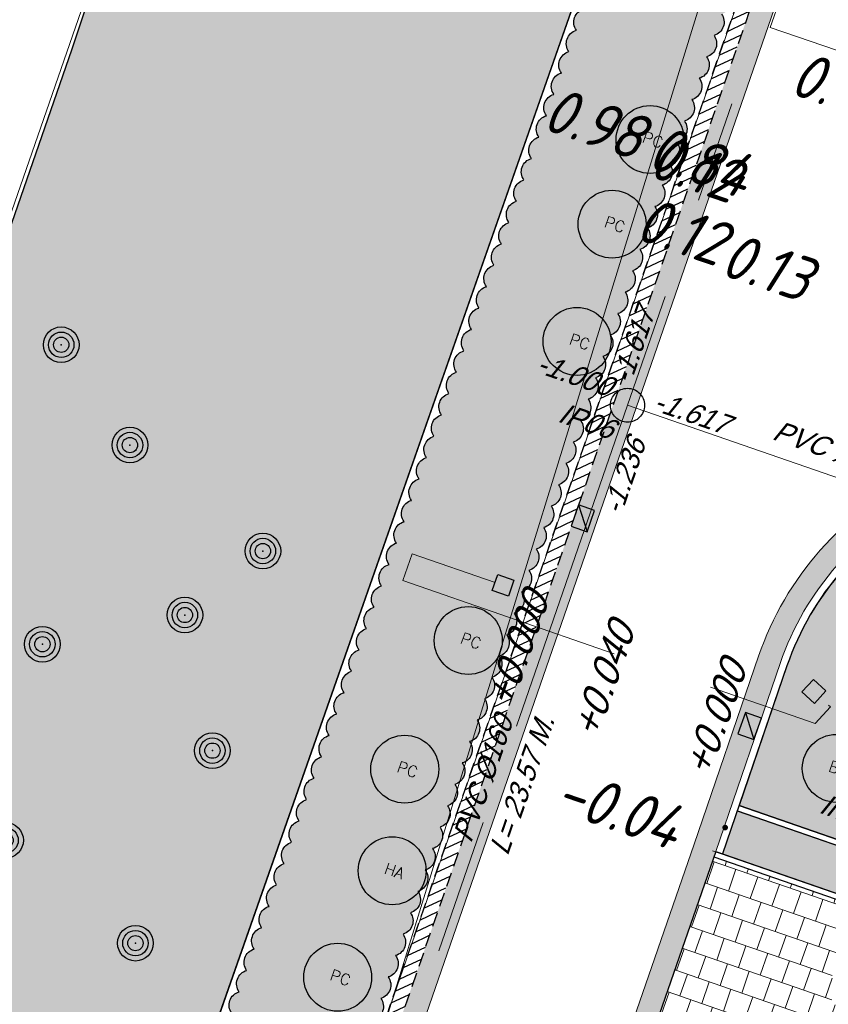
# Model space of a CAD drawing. Header units: metres. Extents: x 128615 to 129083, y 455669 to 456034.
# Tile 11 of 158: x 128717 to 128732, y 455852 to 455869. Entities that reach past the tile are written whole.
import ezdxf

# ---------------------------------------------------------------- set-up
doc = ezdxf.new("R2010")
doc.units = ezdxf.units.M
doc.linetypes.add('RI-AWZI_TERREINRIOLERING', pattern=[19.8, 6, -1.8, 2.4, -1.8, 1.8, -1.8, 2.4, -1.8])
doc.linetypes.add('STIPPELFIJN', pattern=[0.375, 0.25, -0.125])
for name, color, linetype, lineweight in [('B-ME-RI-KOLK-G', 7, 'Continuous', 25), ('B-WE-OG-HOOGTELIJN-G', 7, 'Continuous', 18), ('B-XX-GR-HAAG-G', 90, 'GR-HAAG1', 13), ('B-XX-RI-AWZI_TERREINRIOLERING-G', 10, 'RI-AWZI_TERREINRIOLERING', 18), ('B-XX-VH-BESTRATING-V', 1, 'Continuous', 18), ('B-XX-VH-BETONPLAAT-V', 1, 'Continuous', 18), ('B-XX-VH-VERHARDING-V', 1, 'Continuous', 18), ('B-XX-WH-WATER-G', 150, 'Continuous', 18)]:
    doc.layers.add(name, color=color, linetype=linetype, lineweight=lineweight)
for name, color, linetype in [('B-XX-GR-BOOM-G', 30, 'Continuous'), ('B-XX-GR-GRAS-G', 90, 'Continuous'), ('B-XX-GR-SIERPLANTEN-G', 210, 'Continuous'), ('B-XX-RI-AWZI_TERREINRIOLERING-T25_HDSR', 7, 'Continuous'), ('B-XX-VH-BESTRATING-T25', 7, 'Continuous'), ('B-XX-VH-KANTVERHARDING-G', 60, 'Continuous'), ('B-XX-VH-KANTVERHARDING-GN', 60, 'STIPPELFIJN')]:
    doc.layers.add(name, color=color, linetype=linetype)
doc.styles.add('100 ROMANS 2 MM KONINGSSTAL', font='romans.shx', dxfattribs={"height": 0.2})
doc.styles.add('ISO', font='Iso.shx', dxfattribs={"height": 50})
doc.styles.add('TAUW-ISOCP', font='tcb_isocp.shx')
doc.styles.add('tcb_isocp', font='tcb_isocp.shx')
doc.linetypes.add('GR-HAAG1', pattern='A,6,[176,NLCS.SHX,S=0.125,R=0,X=0,Y=0],-2', length=8)

# ---------------------------------------------------------------- blocks, each defined once
blk = doc.blocks.new('*U214')
at = {"layer": 'B-ME-RI-KOLK-G'}
blk.add_hatch(color=256, dxfattribs=at).paths.add_polyline_path([(0.1997073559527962, -0.1502915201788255), (0.1997073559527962, 0.1497084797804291), (-0.2002926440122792, -0.1502915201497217)])
blk.add_lwpolyline([(0.1997073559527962, -0.1502915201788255), (0.1997073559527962, 0.1497084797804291), (-0.2002926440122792, 0.1497084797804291), (-0.2002926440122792, -0.1502915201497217)], close=True, dxfattribs=at)
blk.add_lwpolyline([(-0.2002926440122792, -0.1502915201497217), (0.1997073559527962, 0.1497084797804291)], dxfattribs=at)
blk = doc.blocks.new('*U217')
at = {"layer": 'B-ME-RI-KOLK-G'}
blk.add_hatch(color=256, dxfattribs=at).paths.add_polyline_path([(0.1997073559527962, -0.1502915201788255), (0.1997073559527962, 0.1497084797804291), (-0.2002926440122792, -0.1502915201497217)])
blk.add_lwpolyline([(0.1997073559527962, -0.1502915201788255), (0.1997073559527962, 0.1497084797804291), (-0.2002926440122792, 0.1497084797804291), (-0.2002926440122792, -0.1502915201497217)], close=True, dxfattribs=at)
blk.add_lwpolyline([(-0.2002926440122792, -0.1502915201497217), (0.1997073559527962, 0.1497084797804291)], dxfattribs=at)
blk = doc.blocks.new('buddleja')
at = {"layer": 'B-XX-GR-SIERPLANTEN-G'}
h = blk.add_hatch(color=150, dxfattribs=at)
edge = h.paths.add_edge_path()
edge.add_arc((1.891316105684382e-05, -0.0001682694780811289), 0.5999999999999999, 0, 360)
at = {"layer": 'B-XX-GR-SIERPLANTEN-G', "color": 150}
blk.add_circle((1.891316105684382e-05, -0.0001682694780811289), 0.5999999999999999, dxfattribs=at)
at = {"layer": 'B-XX-GR-SIERPLANTEN-G', "color": 7, "insert": (-0.1322051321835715, 0.1093107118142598), "char_height": 0.2, "attachment_point": 1, "style": '100 ROMANS 2 MM KONINGSSTAL'}
blk.add_mtext_dynamic_manual_height_columns('BD', width=1.245724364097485, gutter_width=1, heights=[0], dxfattribs=at)
blk = doc.blocks.new('prunus hoog')
at = {"layer": 'B-XX-GR-SIERPLANTEN-G'}
h = blk.add_hatch(color=116, dxfattribs=at)
edge = h.paths.add_edge_path()
edge.add_arc((0.1290207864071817, 0.09271549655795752), 0.5999999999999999, -97.46987594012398, 262.530124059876)
at = {"layer": 'B-XX-GR-SIERPLANTEN-G', "color": 116}
blk.add_circle((0.1290207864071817, 0.09271549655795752), 0.5999999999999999, dxfattribs=at)
at = {"layer": 'B-XX-GR-SIERPLANTEN-G', "color": 7, "insert": (-0.003203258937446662, 0.2021944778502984), "char_height": 0.2, "attachment_point": 1, "style": '100 ROMANS 2 MM KONINGSSTAL'}
blk.add_mtext_dynamic_manual_height_columns('PC', width=1.245724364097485, gutter_width=1, heights=[0], dxfattribs=at)
blk = doc.blocks.new('hydrangea')
at = {"layer": 'B-XX-GR-SIERPLANTEN-G'}
h = blk.add_hatch(color=254, dxfattribs=at)
edge = h.paths.add_edge_path()
edge.add_arc((0.000114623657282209, -1.335320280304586e-05), 0.5999999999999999, -97.46987594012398, 262.530124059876)
at = {"layer": 'B-XX-GR-SIERPLANTEN-G', "color": 7}
blk.add_circle((0.000114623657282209, -1.335320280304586e-05), 0.5999999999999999, dxfattribs=at)
at = {"layer": 'B-XX-GR-SIERPLANTEN-G', "color": 7, "insert": (-0.1321094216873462, 0.1094656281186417), "char_height": 0.2, "attachment_point": 1, "style": '100 ROMANS 2 MM KONINGSSTAL'}
blk.add_mtext_dynamic_manual_height_columns('HA', width=1.245724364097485, gutter_width=1, heights=[0], dxfattribs=at)
blk = doc.blocks.new('RONDJEPUNT', base_point=(5, 0))
blk.add_circle((5, 0), 0.45)
blk.add_point((5, 0))
blk = doc.blocks.new('60')
for xscale, yscale, zscale in [(0.7, 0.7, 0.7), (0.5, 0.5, 0.5), (0.3, 0.3, 0.3)]:
    blk.add_blockref('RONDJEPUNT', (-0.02120520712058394, -0.02401046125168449), dxfattribs=dict(xscale=xscale, yscale=yscale, zscale=zscale))
at = {"style": 'ISO'}
blk.add_attdef('60', (-0.02120520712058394, -0.02401046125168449), '', height=0.9, dxfattribs=at)

msp = doc.modelspace()

# ---------------------------------------------------------------- hatches: boundary and pattern name
at = {"layer": 'B-XX-GR-GRAS-G'}
h = msp.add_hatch(dxfattribs=at)
h.set_pattern_fill('CROSS', color=256, scale=0.09999999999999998, angle=-116.5632943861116, style=0)
h.set_pattern_definition([(340.9065815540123, (128738.9979208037, 455858.1422880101), (0.8077808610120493, 0.3923519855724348), [0.3174999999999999, -0.9525]), (70.90658155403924, (128739.0960088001, 455857.9403427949), (-0.3923519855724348, 0.8077808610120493), [0.3174999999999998, -0.9524999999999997])])
h.paths.add_polyline_path([(128728.7381689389, 455873.49824974), (128738.0593563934, 455900.0720523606), (128741.496970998, 455907.2999279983), (128742.8051616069, 455910.0505094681), (128749.9708202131, 455924.4736214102), (128757.0495062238, 455938.299011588), (128758.8517542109, 455943.5055273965), (128752.2288226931, 455945.6270444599), (128739.4442904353, 455924.3425620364), (128732.0432445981, 455908.0680455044), (128719.9460122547, 455873.1531311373), (128718.3497503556, 455868.3623738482), (128706.8000407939, 455835.0277144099), (128704.4868609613, 455828.5906498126), (128734.3992979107, 455816.7423526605), (128749.2092628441, 455811.6807706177), (128751.0899095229, 455817.1086747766), (128750.6151033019, 455817.2667306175), (128750.6154996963, 455817.2678749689), (128750.3530107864, 455817.3616005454), (128739.2396577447, 455821.3297888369), (128737.2513492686, 455821.9777011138), (128716.6267476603, 455830.8042982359), (128714.6911999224, 455833.4517016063)])
h.paths.add_polyline_path([(128726.2669775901, 455825.836549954), (128726.6388417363, 455825.3036256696), (128726.2469129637, 455824.7852791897), (128725.632823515, 455824.9978477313), (128725.645224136, 455825.6475687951)], flags=16)
h.paths.add_polyline_path([(128725.9088447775, 455825.1178122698), (128726.1599411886, 455825.0308946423), (128726.3365802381, 455825.5411873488), (128726.085483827, 455825.6281049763)], flags=0)
h = msp.add_hatch(dxfattribs=at)
h.set_pattern_fill('DOTS', color=256, scale=0.09999999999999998, angle=-116.5632943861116, style=0)
h.set_pattern_definition([(340.9065815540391, (128738.9979208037, 455858.1422880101), (0.1269369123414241, 0.124052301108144), [0, -0.1587499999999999])])
h.paths.add_polyline_path([(128718.5000569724, 455837.5425246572, -0.1791083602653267), (128718.7847869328, 455837.2385507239, 0.6011103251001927), (128718.974602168, 455837.6257647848, 0.5205670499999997), (128719.1054459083, 455838.0037593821, 0.5205670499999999), (128719.2362896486, 455838.3817539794, 0.52056705), (128719.3671333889, 455838.7597485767, 0.5205670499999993), (128719.4979771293, 455839.1377431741, 0.5205670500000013), (128719.6288208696, 455839.5157377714, 0.5205670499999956), (128719.7596646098, 455839.8937323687, 0.520567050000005), (128719.8905083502, 455840.2717269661, 0.520567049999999), (128720.0213520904, 455840.6497215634, 0.5205670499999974), (128720.1521958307, 455841.0277161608, 0.5205670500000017), (128720.283039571, 455841.4057107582, 0.5205670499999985), (128720.4138833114, 455841.7837053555, 0.5205670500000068), (128720.5447270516, 455842.1616999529, 0.5205670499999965), (128720.675570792, 455842.5396945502, 0.5205670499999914), (128720.8064145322, 455842.9176891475, 0.5205670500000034), (128720.9372582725, 455843.2956837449, 0.5205670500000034), (128721.0681020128, 455843.6736783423, 0.5205670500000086), (128721.1989457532, 455844.0516729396, 0.5205670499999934), (128721.3297894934, 455844.429667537, 0.5205670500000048), (128721.4606332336, 455844.8076621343, 0.5205670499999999), (128721.591476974, 455845.1856567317, 0.5205670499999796), (128721.7223207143, 455845.563651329, 0.5205670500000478), (128721.8531644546, 455845.9416459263, 0.5205670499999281), (128721.9840081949, 455846.3196405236, 0.5205670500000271), (128722.1148519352, 455846.6976351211, 0.5205670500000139), (128722.2456956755, 455847.0756297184, 0.5205670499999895), (128722.3765394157, 455847.4536243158, 0.5205670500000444), (128722.5073831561, 455847.8316189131, 0.5205670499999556), (128722.6382268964, 455848.2096135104, 0.5205670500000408), (128722.7690706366, 455848.5876081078, 0.520567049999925), (128722.899914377, 455848.9656027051, 0.5205670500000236), (128723.0307581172, 455849.3435973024, 0.5205670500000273), (128723.1616018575, 455849.7215918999, 0.5205670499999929), (128723.2924455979, 455850.0995864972, 0.5205670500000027), (128723.4232893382, 455850.4775810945, 0.5205670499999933), (128723.5541330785, 455850.8555756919, 0.5205670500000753), (128723.6849768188, 455851.2335702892, 0.5205670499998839), (128723.815820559, 455851.6115648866, 0.5205670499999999), (128723.9466642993, 455851.9895594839, 0.520567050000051), (128724.0775080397, 455852.3675540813, 0.5205670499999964), (128724.20835178, 455852.7455486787, 0.5205670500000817), (128724.3391955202, 455853.123543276, 0.5205670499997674), (128724.4700392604, 455853.5015378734, 0.5205670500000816), (128724.6008830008, 455853.8795324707, 0.5205670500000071), (128724.7317267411, 455854.257527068, 0.5205670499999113), (128724.8625704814, 455854.6355216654, 0.5205670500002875), (128724.9934142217, 455855.0135162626, 0.5205670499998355), (128725.124257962, 455855.3915108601, 0.5205670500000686), (128725.2551017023, 455855.7695054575, 0.5205670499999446), (128725.3859454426, 455856.1475000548, 0.5205670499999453), (128725.5167891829, 455856.5254946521, 0.5205670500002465), (128725.6476329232, 455856.9034892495, 0.5205670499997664), (128725.7784766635, 455857.2814838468, 0.5205670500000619), (128725.9093204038, 455857.6594784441, 0.5205670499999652), (128726.040164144, 455858.0374730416, 0.5205670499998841), (128726.1710078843, 455858.4154676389, 0.5205670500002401), (128726.3018516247, 455858.7934622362, 0.5205670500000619), (128726.432695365, 455859.1714568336, 0.5205670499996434), (128726.5635391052, 455859.5494514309, 0.5205670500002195), (128726.6943828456, 455859.9274460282, 0.5205670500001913), (128726.8252265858, 455860.3054406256, 0.5205670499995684), (128726.9560703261, 455860.6834352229, 0.5205670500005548), (128727.0869140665, 455861.0614298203, 0.5205670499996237), (128727.2177578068, 455861.4394244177, 0.5205670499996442), (128727.348601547, 455861.817419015, 0.5205670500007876), (128727.4794452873, 455862.1954136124, 0.5205670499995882), (128727.6102890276, 455862.5734082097, 0.5205670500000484), (128727.7411327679, 455862.951402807, 0.5205670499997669), (128727.8719765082, 455863.3293974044, 0.5205670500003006), (128728.0028202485, 455863.7073920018, 0.5205670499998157), (128728.1336639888, 455864.0853865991, 0.5205670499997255), (128728.2645077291, 455864.4633811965, 0.5205670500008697), (128728.3953514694, 455864.8413757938, 0.5205670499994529), (128728.5261952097, 455865.2193703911, 0.5205670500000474), (128728.65703895, 455865.5973649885, 0.5205670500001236), (128728.7878826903, 455865.9753595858, 0.5205670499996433), (128728.9187264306, 455866.3533541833, 0.5205670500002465), (128729.0495701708, 455866.7313487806, 0.5205670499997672), (128729.1804139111, 455867.1093433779, 0.5205670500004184), (128729.3112576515, 455867.4873379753, 0.5205670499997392), (128729.4421013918, 455867.8653325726, 0.5205670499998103), (128729.5729451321, 455868.24332717, 0.5205670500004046), (128729.7037888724, 455868.6213217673, 0.5205670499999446), (128729.8346326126, 455868.9993163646, 0.520567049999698), (128729.9654763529, 455869.377310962, 0.5205670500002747), (128730.0963200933, 455869.7553055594, 0.5205670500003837), (128730.2271638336, 455870.1333001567, 0.5205670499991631), (128730.3580075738, 455870.5112947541, 0.5205670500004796), (128730.4888513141, 455870.8892893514, 0.520567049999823), (128730.6196950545, 455871.2672839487, 0.5205670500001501), (128730.7505387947, 455871.6452785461, 0.5205670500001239), (128730.881382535, 455872.0232731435, 0.5205670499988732), (128731.0122262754, 455872.4012677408, 0.520567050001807), (128730.7484869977, 455872.5879033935, 0.520567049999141), (128730.3706517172, 455872.7192064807, 0.520567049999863), (128729.9928164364, 455872.8505095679, 0.5205670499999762), (128729.6149811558, 455872.981812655, 0.520567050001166), (128729.2371458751, 455873.1131157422, 0.5205670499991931), (128728.8603354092, 455873.2422945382, 0.5205670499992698), (128728.7279376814, 455872.8648414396, 0.5205670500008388), (128728.5955399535, 455872.487388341, 0.5205670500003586), (128728.4631422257, 455872.1099352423, 0.5205670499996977), (128728.3307444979, 455871.7324821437, 0.5205670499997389), (128728.19834677, 455871.3550290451, 0.5205670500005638), (128728.0659490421, 455870.9775759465, 0.5205670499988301), (128727.9335513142, 455870.6001228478, 0.5205670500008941), (128727.8011535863, 455870.2226697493, 0.5205670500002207), (128727.6687558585, 455869.8452166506, 0.5205670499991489), (128727.5363581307, 455869.467763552, 0.5205670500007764), (128727.4039604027, 455869.0903104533, 0.5205670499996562), (128727.2715626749, 455868.7128573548, 0.5205670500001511), (128727.1391649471, 455868.3354042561, 0.5205670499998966), (128727.0067672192, 455867.9579511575, 0.5205670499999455), (128726.8743694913, 455867.5804980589, 0.5205670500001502), (128726.7419717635, 455867.2030449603, 0.5205670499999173), (128726.6095740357, 455866.8255918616, 0.5205670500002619), (128726.4771763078, 455866.4481387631, 0.5205670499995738), (128726.3447785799, 455866.0706856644, 0.5205670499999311), (128726.212380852, 455865.6932325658, 0.5205670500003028), (128726.0799831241, 455865.3157794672, 0.5205670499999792), (128725.9475853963, 455864.9383263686, 0.520567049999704), (128725.8151876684, 455864.5608732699, 0.5205670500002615), (128725.6827899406, 455864.1834201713, 0.520567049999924), (128725.5503922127, 455863.8059670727, 0.5205670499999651), (128725.4179944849, 455863.4285139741, 0.5205670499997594), (128725.2855967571, 455863.0510608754, 0.5205670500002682), (128725.1531990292, 455862.6736077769, 0.5205670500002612), (128725.0208013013, 455862.2961546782, 0.5205670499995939), (128724.8884035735, 455861.9187015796, 0.5205670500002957), (128724.7560058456, 455861.541248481, 0.5205670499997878), (128724.6236081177, 455861.1637953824, 0.5205670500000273), (128724.4912103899, 455860.7863422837, 0.520567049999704), (128724.3588126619, 455860.4088891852, 0.5205670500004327), (128724.2264149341, 455860.0314360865, 0.52056704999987), (128724.0940172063, 455859.6539829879, 0.5205670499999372), (128723.9616194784, 455859.2765298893, 0.5205670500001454), (128723.8292217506, 455858.8990767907, 0.5205670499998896), (128723.6968240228, 455858.521623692, 0.520567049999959), (128723.5644262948, 455858.1441705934, 0.5205670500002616), (128723.432028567, 455857.7667174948, 0.520567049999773), (128723.2996308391, 455857.3892643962, 0.5205670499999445), (128723.1672331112, 455857.0118112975, 0.5205670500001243), (128723.0348353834, 455856.634358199, 0.5205670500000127), (128722.9024376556, 455856.2569051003, 0.5205670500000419), (128722.7700399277, 455855.8794520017, 0.5205670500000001), (128722.6376421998, 455855.5019989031, 0.5205670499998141), (128722.505244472, 455855.1245458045, 0.5205670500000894), (128722.3728467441, 455854.7470927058, 0.520567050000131), (128722.2404490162, 455854.3696396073, 0.5205670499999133), (128722.1080512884, 455853.9921865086, 0.5205670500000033), (128721.9756535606, 455853.61473341, 0.5205670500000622), (128721.8432558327, 455853.2372803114, 0.5205670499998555), (128721.7108581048, 455852.8598272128, 0.5205670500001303), (128721.5784603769, 455852.4823741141, 0.5205670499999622), (128721.4460626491, 455852.1049210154, 0.5205670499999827), (128721.3136649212, 455851.7274679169, 0.5205670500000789), (128721.1812671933, 455851.3500148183, 0.520567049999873), (128721.0488694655, 455850.9725617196, 0.5205670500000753), (128720.9164717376, 455850.5951086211, 0.5205670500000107), (128720.7840740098, 455850.2176555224, 0.5205670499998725), (128720.651676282, 455849.8402024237, 0.5205670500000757), (128720.519278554, 455849.4627493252, 0.5205670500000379), (128720.3868808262, 455849.0852962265, 0.520567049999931), (128720.2544830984, 455848.7078431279, 0.5205670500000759), (128720.1220853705, 455848.3303900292, 0.5205670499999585), (128719.9896876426, 455847.9529369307, 0.5205670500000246), (128719.8572899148, 455847.575483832, 0.5205670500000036), (128719.7248921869, 455847.1980307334, 0.5205670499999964), (128719.592494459, 455846.8205776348, 0.5205670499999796), (128719.4600967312, 455846.4431245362, 0.5205670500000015), (128719.3276990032, 455846.0656714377, 0.520567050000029), (128719.1953012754, 455845.688218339, 0.520567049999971), (128719.0629035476, 455845.3107652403, 0.5205670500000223), (128718.9305058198, 455844.9333121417, 0.52056705), (128718.7981080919, 455844.5558590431, 0.5205670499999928), (128718.665710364, 455844.1784059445, 0.52056705), (128718.5333126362, 455843.8009528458, 0.5205670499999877), (128718.4009149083, 455843.4234997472, 0.5205670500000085), (128718.2685171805, 455843.0460466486, 0.5205670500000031), (128718.1361194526, 455842.66859355, 0.5205670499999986), (128718.0037217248, 455842.2911404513, 0.5205670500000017), (128717.8713239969, 455841.9136873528, 0.5205670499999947), (128717.738926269, 455841.5362342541, 0.52056705), (128717.6065285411, 455841.1587811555, 0.5205670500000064), (128717.4741308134, 455840.7813280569, 0.520567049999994), (128717.3417330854, 455840.4038749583, 0.5205670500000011), (128717.2093353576, 455840.0264218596, 0.5205670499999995), (128717.0769376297, 455839.6489687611, 0.5205670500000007), (128716.9445399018, 455839.2715156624, 0.5205670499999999), (128716.812142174, 455838.8940625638, 0.5205670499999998), (128716.6797444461, 455838.5166094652, 0.52056705), (128716.5473467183, 455838.1391563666, 0.5205670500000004), (128716.4149489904, 455837.7617032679, 0.5205670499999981), (128716.2825512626, 455837.3842501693, 0.520567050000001), (128716.1501535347, 455837.0067970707, 0.52056705), (128716.0177558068, 455836.6293439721, 0.5205670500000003), (128716.3740701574, 455836.5060049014, 0.5205670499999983), (128716.7520647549, 455836.3751611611, 0.5205670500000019), (128717.1300593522, 455836.2443174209, 0.5205670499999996), (128717.5080539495, 455836.1134736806, 0.5205670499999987), (128717.8860485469, 455835.9826299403, 0.5205670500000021), (128718.2640431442, 455835.8517862, 0.5205670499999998), (128718.4512272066, 455836.1137863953, 0.5497668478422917), (128718.5682735, 455836.5091220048, -0.2711318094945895), (128717.9634335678, 455836.4691955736, -1)])
h.paths.add_polyline_path([(128719.1788551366, 455839.8094689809, -1), (128718.6422317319, 455838.7361398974, -1)], flags=16)
h.paths.add_polyline_path([(128719.7163251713, 455839.0024563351), (128720.1618169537, 455840.2894379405), (128719.5948250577, 455840.4857035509), (128719.1493332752, 455839.1987219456)], flags=25)
h.paths.add_polyline_path([(128730.8282498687, 455871.1037054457), (128731.2737416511, 455872.3906870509), (128730.7067497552, 455872.5869526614), (128730.2612579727, 455871.2999710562)], flags=25)
at = {"layer": 'B-XX-GR-HAAG-G'}
h = msp.add_hatch(dxfattribs=at)
h.set_pattern_fill('ANGLE', color=256, scale=0.03999999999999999, angle=-19.09341844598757, style=0)
h.set_pattern_definition([(78.37645749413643, (128738.9979208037, 455858.1422880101), (-0.2736702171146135, 0.05629362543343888), [0.2032, -0.07619999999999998]), (168.3764574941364, (128738.9979208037, 455858.1422880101), (-0.0562936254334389, -0.2736702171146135), [0.2031999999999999, -0.07619999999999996])])
h.paths.add_polyline_path([(128753.5077161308, 455846.1219669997), (128753.2458091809, 455845.3660537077), (128759.5603965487, 455843.1816761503), (128759.8170384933, 455843.9394107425), (128753.5073435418, 455846.1220958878)])
h.paths.add_polyline_path([(128729.8559657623, 455854.1659890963), (128735.8739605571, 455852.0828457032), (128736.1356480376, 455852.8388348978), (128730.1151876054, 455854.9228317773)])
at = {"layer": 'B-XX-VH-BESTRATING-V'}
h = msp.add_hatch(dxfattribs=at)
h.set_pattern_fill('BRICK', color=256, scale=0.03307086, angle=-116.5097316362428)
h.set_pattern_definition([(340.9065815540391, (128781.00315288, 455850.7668853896), (0.0686929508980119, 0.1984471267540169), []), (70.90658155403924, (128781.00315288, 455850.7668853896), (-0.3968942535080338, 0.1373859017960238), [0.2099999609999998, -0.2099999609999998]), (70.90658155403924, (128781.2016000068, 455850.6981924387), (-0.3968942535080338, 0.1373859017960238), [-0.2099999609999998, 0.2099999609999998])])
edge = h.paths.add_edge_path()
edge.add_line((128831.6126664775, 455838.8346340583), (128839.0652869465, 455860.4902585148))
edge.add_line((128839.0652869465, 455860.4902585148), (128836.3034510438, 455861.4412710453))
edge.add_line((128836.3034510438, 455861.4412710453), (128833.541615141, 455862.3922835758))
edge.add_arc((128834.2946828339, 455864.407557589), 2.151381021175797, 165.7586443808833, 249.5102871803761, ccw=False)
edge.add_line((128832.2094179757, 455864.936812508), (128832.7229766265, 455866.3634640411))
edge.add_line((128832.7229766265, 455866.3634640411), (128829.5305935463, 455867.4960062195))
edge.add_line((128829.5305935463, 455867.4960062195), (128825.7790093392, 455865.6897798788))
edge.add_line((128825.7790093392, 455865.6897798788), (128824.1892600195, 455861.2288345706))
edge.add_line((128824.1892600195, 455861.2288345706), (128829.3480097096, 455859.4118744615))
edge.add_arc((128828.6821113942, 455857.5376763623), 1.98897940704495, -20.160679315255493, 70.43999003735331, ccw=False)
edge.add_line((128830.5492255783, 455856.8521665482), (128825.085613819, 455841.0700632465))
edge.add_arc((128820.6003911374, 455842.5189337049), 4.713432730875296, 246.4303146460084, 342.09788309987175, ccw=False)
edge.add_line((128818.7156584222, 455838.1987218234), (128794.9887339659, 455846.4591081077))
edge.add_line((128794.9887339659, 455846.4591081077), (128740.4443933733, 455865.3829613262))
edge.add_arc((128742.7378552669, 455872.1050294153), 7.102546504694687, 156.7495911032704, 251.16118143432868, ccw=False)
edge.add_line((128736.2121179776, 455874.9087625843), (128740.8492055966, 455888.4475361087))
edge.add_arc((128747.4193090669, 455885.7839878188), 7.08948158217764, 110.50432189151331, 157.9321541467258, ccw=False)
edge.add_line((128744.936019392, 455892.4243207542), (128746.0560372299, 455895.6599412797))
edge.add_line((128746.0560372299, 455895.6599412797), (128750.9663574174, 455893.9602221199))
edge.add_line((128750.9663574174, 455893.9602221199), (128752.5278960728, 455898.5416274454))
edge.add_line((128752.5278960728, 455898.5416274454), (128752.0152830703, 455900.3559231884))
edge.add_line((128752.0152830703, 455900.3559231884), (128751.9765845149, 455900.3451798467))
edge.add_line((128751.9765845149, 455900.3451798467), (128751.0126086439, 455903.818817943))
edge.add_line((128751.0126086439, 455903.818817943), (128743.3040688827, 455906.5354959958))
edge.add_line((128743.3040688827, 455906.5354959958), (128719.892912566, 455838.9029857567))
edge.add_line((128719.892912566, 455838.9029857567), (128720.2712589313, 455838.7734198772))
edge.add_line((128720.2712589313, 455838.7734198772), (128743.5504862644, 455906.0245387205))
edge.add_line((128743.5504862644, 455906.0245387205), (128750.6829467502, 455903.5108851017))
edge.add_line((128750.6829467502, 455903.5108851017), (128752.1090925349, 455898.5527556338))
edge.add_line((128752.1090925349, 455898.5527556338), (128750.717407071, 455894.4696833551))
edge.add_line((128750.717407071, 455894.4696833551), (128745.8088863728, 455896.1687796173))
edge.add_line((128745.8088863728, 455896.1687796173), (128744.6185725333, 455892.7300809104))
edge.add_arc((128747.419309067, 455885.7839878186), 7.489481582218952, 111.9598016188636, 158.0177529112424)
edge.add_line((128740.4743136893, 455888.5874452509), (128735.6521931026, 455874.5084362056))
edge.add_arc((128742.711383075, 455872.0759849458), 7.466524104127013, 160.9871051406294, 251.273710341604)
edge.add_line((128740.3142736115, 455865.0047157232), (128794.856583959, 455846.0815660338))
edge.add_line((128794.856583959, 455846.0815660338), (128818.5714073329, 455837.8252763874))
edge.add_arc((128820.6003911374, 455842.5189337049), 5.113432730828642, 246.6220382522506, 342.0506229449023)
edge.add_line((128825.4649488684, 455840.9430934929), (128830.9260443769, 455856.717928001))
edge.add_arc((128828.6821113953, 455857.5376763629), 2.388979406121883, 339.9318582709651, 430.4537588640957)
edge.add_line((128829.4813863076, 455859.7889831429), (128824.7008226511, 455861.4727425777))
edge.add_line((128824.7008226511, 455861.4727425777), (128826.1020253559, 455865.4046131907))
edge.add_line((128826.1020253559, 455865.4046131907), (128829.4604913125, 455867.0964502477))
edge.add_line((128829.4604913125, 455867.0964502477), (128832.2105117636, 455866.120842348))
edge.add_line((128832.2105117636, 455866.120842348), (128831.8267665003, 455865.0548087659))
edge.add_arc((128834.2946828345, 455864.4075575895), 2.551381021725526, 165.3042260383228, 249.6319906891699)
edge.add_line((128833.4066780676, 455862.0156979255), (128838.5569163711, 455860.2422612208))
edge.add_line((128838.5569163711, 455860.2422612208), (128831.2322111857, 455838.9583295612))
edge.add_arc((128836.4510621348, 455837.3560573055), 5.459274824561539, 162.9326608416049, 251.688394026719)
edge.add_line((128834.7358411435, 455832.1732300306), (128868.2102711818, 455820.5590485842))
edge.add_arc((128870.243457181, 455825.3755239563), 5.22802833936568, 247.1138597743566, 340.4610631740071)
edge.add_line((128875.1704265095, 455823.6270235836), (128882.5907182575, 455844.7795449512))
edge.add_arc((128880.2053561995, 455845.6949556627), 2.55498119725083, 339.0051081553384, 400.5811834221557)
edge.add_line((128882.1458260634, 455847.357034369), (128879.1820600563, 455850.9862143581))
edge.add_line((128879.1820600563, 455850.9862143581), (128886.2461834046, 455856.9579368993))
edge.add_arc((128882.7728296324, 455860.6776088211), 5.089218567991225, 313.038728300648, 342.0620473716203)
edge.add_line((128887.6146643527, 455859.110196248), (128893.0181774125, 455874.5159597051))
edge.add_arc((128882.8722026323, 455877.7590635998), 10.65169127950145, 342.2738127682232, 419.290512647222)
edge.add_line((128888.3118646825, 455886.917043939), (128886.2148499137, 455887.872679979))
edge.add_line((128886.2148499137, 455887.872679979), (128886.1094443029, 455887.4783866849))
edge.add_line((128886.1094443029, 455887.4783866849), (128888.1745737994, 455886.5274173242))
edge.add_arc((128882.8857705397, 455877.7600346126), 10.23906438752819, -17.723255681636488, 58.900096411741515, ccw=False)
edge.add_line((128892.6388684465, 455874.6430616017), (128887.2355901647, 455859.2379771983))
edge.add_arc((128882.7728296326, 455860.677608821), 4.689218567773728, 313.1287842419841, 342.12093767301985, ccw=False)
edge.add_line((128885.978569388, 455857.2553283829), (128883.1729931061, 455854.8264816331))
edge.add_line((128883.1729931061, 455854.8264816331), (128878.5836409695, 455851.0866857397))
edge.add_line((128878.5836409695, 455851.0866857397), (128881.839104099, 455847.1002356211))
edge.add_arc((128880.2053561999, 455845.6949556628), 2.15498119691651, -21.143024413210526, 40.70070699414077, ccw=False)
edge.add_line((128882.2152704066, 455844.9176598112), (128877.8010034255, 455832.3322089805))
edge.add_line((128877.8010034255, 455832.3322089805), (128874.7932273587, 455823.7601450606))
edge.add_arc((128870.243457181, 455825.3755239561), 4.828028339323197, 246.96541338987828, 340.45278373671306, ccw=False)
edge.add_line((128868.354313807, 455820.9324400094), (128834.8638834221, 455832.552191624))
edge.add_arc((128836.4510621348, 455837.3560573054), 5.059274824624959, 163.0072479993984, 251.7166439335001, ccw=False)
h = msp.add_hatch(dxfattribs=at)
h.set_pattern_fill('BRICK', color=256, scale=0.03307086, angle=-116.5097316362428)
h.set_pattern_definition([(340.9065815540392, (128778.1828872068, 455854.1191263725), (0.06869295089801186, 0.1984471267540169), []), (70.90658155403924, (128778.1828872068, 455854.1191263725), (-0.3968942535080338, 0.1373859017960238), [0.2099999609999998, -0.2099999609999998]), (70.90658155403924, (128778.3813343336, 455854.0504334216), (-0.3968942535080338, 0.1373859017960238), [-0.2099999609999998, 0.2099999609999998])])
edge = h.paths.add_edge_path()
edge.add_arc((128751.3219678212, 455846.394278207), 9.372125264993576, 338.0283954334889, 431.0771489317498)
edge.add_line((128754.3612985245, 455855.2598972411), (128737.5441658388, 455861.0866553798))
edge.add_arc((128735.7230812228, 455855.8650819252), 5.53002518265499, 70.77318686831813, 161.0931870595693)
edge.add_line((128730.4914183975, 455857.6569755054), (128723.5752764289, 455837.6419488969))
edge.add_line((128723.5752764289, 455837.6419488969), (128723.9537030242, 455837.5123555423))
edge.add_line((128723.9537030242, 455837.5123555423), (128729.7329794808, 455854.2081124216))
edge.add_line((128729.7329794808, 455854.2081124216), (128729.7329354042, 455854.2081276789))
edge.add_line((128729.7329354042, 455854.2081276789), (128730.8698377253, 455857.5273652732))
edge.add_arc((128735.7230656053, 455855.8651140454), 5.129999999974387, 70.77344927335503, 161.0934494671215, ccw=False)
edge.add_line((128737.4123963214, 455860.708982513), (128754.2316041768, 455854.8815067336))
edge.add_arc((128751.3225362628, 455846.394138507), 8.972073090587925, -22.100399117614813, 71.08071322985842, ccw=False)
edge.add_line((128759.6353953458, 455843.0185690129), (128750.7112081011, 455817.2386564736))
edge.add_line((128750.7112081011, 455817.2386564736), (128751.0899095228, 455817.1086747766))
edge.add_line((128751.0899095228, 455817.1086747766), (128760.0133899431, 455842.8877252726))
h = msp.add_hatch(dxfattribs=at)
h.set_pattern_fill('AR-B88', color=256, scale=0.001999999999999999, angle=-116.5632943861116, style=0)
h.set_pattern_definition([(340.9065815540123, (128729.5441139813, 455834.2980191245), (0.1329372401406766, 0.384042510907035), []), (70.90658155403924, (128729.5441139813, 455834.2980191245), (-0.0590840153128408, 0.4505111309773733), [0.4063999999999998, -0.4063999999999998])])
h.paths.add_polyline_path([(128733.07324575, 455839.3145232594), (128731.6191326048, 455839.8178680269), (128735.0329881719, 455849.6839306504), (128735.9685248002, 455849.3600923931), (128736.76485233, 455851.6686397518), (128729.7004072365, 455854.1140144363), (128728.7196902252, 455851.280820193), (128733.4656627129, 455849.655304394), (128727.8340986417, 455833.2129861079), (128743.6851866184, 455827.7363700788), (128743.783297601, 455828.0198029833), (128746.5189107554, 455827.0738821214), (128746.8139757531, 455827.9262956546), (128731.0222701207, 455833.3894579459)])
h.paths.add_polyline_path([(128732.395286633, 455851.3045469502), (128731.7811971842, 455851.5171154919), (128731.7935978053, 455852.1668365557), (128732.4153512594, 455852.3558177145), (128732.7872154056, 455851.8228934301)], flags=16)
h.paths.add_polyline_path([(128731.9843194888, 455851.6623141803), (128732.3812138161, 455851.5249282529), (128732.5578528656, 455852.0352209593), (128732.1609585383, 455852.1726068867)], flags=8)
at = {"layer": 'B-XX-VH-KANTVERHARDING-GN'}
h = msp.add_hatch(dxfattribs=at)
h.set_pattern_fill('ANSI31', color=256, scale=0.04999999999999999, angle=-116.5632943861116, style=0)
h.set_pattern_definition([(25.12110946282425, (128758.8172165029, 455819.2884402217), (-0.06739461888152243, 0.1437342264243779), [])])
h.paths.add_polyline_path([(128719.8571266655, 455838.7996038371), (128719.6208800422, 455838.8813811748), (128739.4195421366, 455896.0777536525), (128739.65578876, 455895.9959763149)])
at = {"layer": 'B-XX-VH-VERHARDING-V'}
h = msp.add_hatch(dxfattribs=at)
h.set_pattern_fill('AR-CONC', color=256, scale=0.002499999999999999, angle=-116.5632943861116, style=0)
h.set_pattern_definition([(30.90658155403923, (128738.9979208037, 455858.1422880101), (0.4173705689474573, -0.1866413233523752), [0.04762499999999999, -0.5238749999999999]), (335.9065815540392, (128738.9979208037, 455858.1422880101), (0.07298104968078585, 0.4801855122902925), [0.03809999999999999, -0.4190999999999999]), (81.35758155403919, (128739.0327015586, 455858.1267346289), (0.4903524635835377, 0.2935415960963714), [0.04047499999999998, -0.4452249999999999]), (27.09078155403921, (128739.0394636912, 455858.2623012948), (0.6060339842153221, -0.3210048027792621), [0.07143749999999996, -0.7858124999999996]), (77.54218155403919, (128739.0899664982, 455858.2355509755), (0.7631975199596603, 0.3903916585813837), [0.06071249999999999, -0.6678374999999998]), (332.0905815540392, (128739.0394636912, 455858.2623012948), (0.763198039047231, 0.3903903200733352), [0.05714999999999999, -0.6286499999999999]), (1.906581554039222, (128739.0890846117, 455858.2115265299), (0.2745550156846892, -0.365585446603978), [0.04762499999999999, -0.5238749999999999]), (306.9065815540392, (128739.0890846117, 455858.2115265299), (0.2966292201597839, 0.3845977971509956), [0.03809999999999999, -0.4190999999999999]), (52.35798155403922, (128739.1119640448, 455858.1810611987), (0.5711835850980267, 0.01901366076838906), [0.04047499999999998, -0.4452249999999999]), (18.40658155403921, (128738.9979208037, 455858.1422880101), (0.07644358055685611, 0.197232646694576), [0, -0.41402, 0, -0.4254500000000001, 0, -0.4206875]), (348.4065815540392, (128738.9979208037, 455858.1422880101), (0.2397842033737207, 0.1820298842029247), [0, -0.2425699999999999, 0, -0.4044949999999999, 0, -0.1603375]), (308.4065815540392, (128738.8641059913, 455858.1886083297), (0.3156433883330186, -0.1244163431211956), [0, -0.1587499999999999, 0, -0.4952999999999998, 0, -0.6572249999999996]), (298.4065815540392, (128738.804099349, 455858.2093797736), (0.3707432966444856, -0.06106687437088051), [0, -0.2063749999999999, 0, -0.3289299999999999, 0, -0.4667249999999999])])
edge = h.paths.add_edge_path(flags=17)
edge.add_line((128730.9928240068, 455857.4852419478), (128730.1475903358, 455855.0174371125))
edge.add_line((128730.1475903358, 455855.0174371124), (128736.1683589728, 455852.9333335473))
edge.add_line((128736.1683589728, 455852.9333335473), (128738.6623694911, 455860.138282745))
edge.add_line((128738.6623694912, 455860.138282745), (128737.3695712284, 455860.5862388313))
edge.add_arc((128735.7245994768, 455855.8388613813), 5.024293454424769, 70.88874002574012, 115.818347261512)
edge.add_arc((128735.7035424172, 455855.8823844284), 4.975944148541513, 115.818347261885, 161.2087402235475)

# ---------------------------------------------------------------- linework, layer by layer
at = {"layer": 'B-ME-RI-KOLK-G', "lineweight": -3}
for points in [[(128726.0701537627, 455858.7163173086), (128725.7866578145, 455858.8144501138), (128725.8847906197, 455859.0979460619), (128726.168286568, 455858.9998132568)], [(128731.4759192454, 455856.8231795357), (128731.2559019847, 455857.0271216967), (128731.4598441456, 455857.2471389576), (128731.6798614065, 455857.0431967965)]]:
    msp.add_lwpolyline(points, close=True, dxfattribs=at)
at = {"layer": 'B-XX-GR-GRAS-G'}
for points in [[(128866.0790669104, 455781.0477886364), (128872.5482932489, 455777.8537726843), (128884.724626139, 455774.2573768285), (128897.8455983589, 455770.6508317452), (128914.4129983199, 455765.4285243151), (128931.0817976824, 455759.6371250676), (128967.1055860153, 455860.41440942), (128897.3942134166, 455890.0887698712), (128874.3253125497, 455899.2845629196), (128843.4583190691, 455909.4308929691), (128811.5859768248, 455919.9881814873), (128808.0815679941, 455921.3936663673), (128795.9632931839, 455925.5684809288), (128768.7715407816, 455934.4184514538), (128757.0495062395, 455938.2990116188), (128749.970820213, 455924.4736214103), (128742.8051616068, 455910.0505094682), (128738.0593563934, 455900.0720523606), (128714.6911999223, 455833.4517016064), (128716.5853280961, 455830.8609510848), (128737.2513492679, 455821.9777011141), (128741.5637227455, 455820.4999467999)], [(128739.4442904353, 455924.3425620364), (128732.0432445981, 455908.0680455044), (128719.9460122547, 455873.1531311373), (128718.3497503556, 455868.3623738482), (128706.8000407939, 455835.0277144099), (128704.4868609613, 455828.5906498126), (128734.3992979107, 455816.7423526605), (128749.2092628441, 455811.6807706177), (128751.0899095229, 455817.1086747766), (128750.6151033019, 455817.2667306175), (128750.6154996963, 455817.2678749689), (128750.3530107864, 455817.3616005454), (128739.2396577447, 455821.3297888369), (128737.2513492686, 455821.9777011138), (128716.6267476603, 455830.8042982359), (128714.6911999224, 455833.4517016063), (128728.7381689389, 455873.49824974), (128728.7381689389, 455873.49824974), (128738.0593563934, 455900.0720523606), (128741.496970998, 455907.2999279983), (128742.8051616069, 455910.0505094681), (128749.9708202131, 455924.4736214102)]]:
    msp.add_lwpolyline(points, dxfattribs=at)
for points in [[(128721.1812671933, 455851.3500148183, -0.52056705), (128721.3136649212, 455851.7274679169, -0.52056705), (128721.4460626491, 455852.1049210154, -0.52056705), (128721.5784603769, 455852.4823741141, -0.52056705), (128721.7108581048, 455852.8598272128, -0.52056705), (128721.8432558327, 455853.2372803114, -0.52056705), (128721.9756535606, 455853.61473341, -0.52056705), (128722.1080512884, 455853.9921865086, -0.52056705), (128722.2404490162, 455854.3696396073, -0.52056705), (128722.3728467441, 455854.7470927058, -0.52056705), (128722.505244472, 455855.1245458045, -0.52056705), (128722.6376421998, 455855.5019989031, -0.52056705), (128722.7700399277, 455855.8794520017, -0.52056705), (128722.9024376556, 455856.2569051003, -0.52056705), (128723.0348353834, 455856.634358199, -0.52056705), (128723.1672331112, 455857.0118112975, -0.52056705), (128723.2996308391, 455857.3892643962, -0.52056705), (128723.432028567, 455857.7667174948, -0.52056705), (128723.5644262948, 455858.1441705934, -0.52056705), (128723.6968240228, 455858.521623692, -0.52056705), (128723.8292217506, 455858.8990767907, -0.52056705), (128723.9616194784, 455859.2765298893, -0.52056705), (128724.0940172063, 455859.6539829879, -0.52056705), (128724.2264149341, 455860.0314360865, -0.52056705), (128724.3588126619, 455860.4088891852, -0.52056705), (128724.4912103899, 455860.7863422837, -0.52056705), (128724.6236081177, 455861.1637953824, -0.52056705), (128724.7560058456, 455861.541248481, -0.52056705), (128724.8884035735, 455861.9187015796, -0.52056705), (128725.0208013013, 455862.2961546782, -0.52056705), (128725.1531990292, 455862.6736077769, -0.52056705), (128725.2855967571, 455863.0510608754, -0.52056705), (128725.4179944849, 455863.4285139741, -0.52056705), (128725.5503922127, 455863.8059670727, -0.52056705), (128725.6827899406, 455864.1834201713, -0.52056705), (128725.8151876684, 455864.5608732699, -0.52056705), (128725.9475853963, 455864.9383263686, -0.52056705), (128726.0799831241, 455865.3157794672, -0.52056705), (128726.212380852, 455865.6932325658, -0.52056705), (128726.3447785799, 455866.0706856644, -0.52056705), (128726.4771763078, 455866.4481387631, -0.52056705), (128726.6095740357, 455866.8255918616, -0.52056705), (128726.7419717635, 455867.2030449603, -0.52056705), (128726.8743694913, 455867.5804980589, -0.52056705), (128727.0067672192, 455867.9579511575, -0.52056705), (128727.1391649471, 455868.3354042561, -0.52056705), (128727.2715626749, 455868.7128573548, -0.52056705), (128727.4039604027, 455869.0903104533, -0.52056705)], [(128729.8346326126, 455868.9993163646, -0.52056705), (128729.7037888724, 455868.6213217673, -0.52056705), (128729.5729451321, 455868.24332717, -0.52056705), (128729.4421013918, 455867.8653325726, -0.52056705), (128729.3112576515, 455867.4873379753, -0.52056705), (128729.1804139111, 455867.1093433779, -0.52056705), (128729.0495701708, 455866.7313487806, -0.52056705), (128728.9187264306, 455866.3533541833, -0.52056705), (128728.7878826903, 455865.9753595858, -0.52056705), (128728.65703895, 455865.5973649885, -0.52056705), (128728.5261952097, 455865.2193703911, -0.52056705), (128728.3953514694, 455864.8413757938, -0.52056705), (128728.2645077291, 455864.4633811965, -0.52056705), (128728.1336639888, 455864.0853865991, -0.52056705), (128728.0028202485, 455863.7073920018, -0.52056705), (128727.8719765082, 455863.3293974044, -0.52056705), (128727.7411327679, 455862.951402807, -0.52056705), (128727.6102890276, 455862.5734082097, -0.52056705), (128727.4794452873, 455862.1954136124, -0.52056705), (128727.348601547, 455861.817419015, -0.52056705), (128727.2177578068, 455861.4394244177, -0.52056705), (128727.0869140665, 455861.0614298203, -0.52056705), (128726.9560703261, 455860.6834352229, -0.52056705), (128726.8252265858, 455860.3054406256, -0.52056705), (128726.6943828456, 455859.9274460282, -0.52056705), (128726.5635391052, 455859.5494514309, -0.52056705), (128726.432695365, 455859.1714568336, -0.52056705), (128726.3018516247, 455858.7934622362, -0.52056705), (128726.1710078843, 455858.4154676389, -0.52056705), (128726.040164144, 455858.0374730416, -0.52056705), (128725.9093204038, 455857.6594784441, -0.52056705), (128725.7784766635, 455857.2814838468, -0.52056705), (128725.6476329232, 455856.9034892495, -0.52056705), (128725.5167891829, 455856.5254946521, -0.52056705), (128725.3859454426, 455856.1475000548, -0.52056705), (128725.2551017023, 455855.7695054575, -0.52056705), (128725.124257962, 455855.3915108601, -0.52056705), (128724.9934142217, 455855.0135162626, -0.52056705), (128724.8625704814, 455854.6355216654, -0.52056705), (128724.7317267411, 455854.257527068, -0.52056705), (128724.6008830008, 455853.8795324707, -0.52056705), (128724.4700392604, 455853.5015378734, -0.52056705), (128724.3391955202, 455853.123543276, -0.52056705), (128724.20835178, 455852.7455486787, -0.52056705), (128724.0775080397, 455852.3675540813, -0.52056705), (128723.9466642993, 455851.9895594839, -0.52056705), (128723.815820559, 455851.6115648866, -0.52056705), (128723.6849768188, 455851.2335702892, -0.52056705)], [(128730.9928240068, 455857.4852419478), (128730.1475903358, 455855.0174371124), (128736.1683589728, 455852.9333335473), (128738.6623694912, 455860.138282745), (128737.3695712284, 455860.5862388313, 0.1985930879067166), (128733.5364223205, 455860.3616266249, 0.2006837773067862), (128730.9928240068, 455857.4852419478, 7.664175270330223)], [(128736.2628576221, 455852.9006226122), (128738.7570075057, 455860.1059744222, -0.058634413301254), (128738.7570075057, 455860.1059744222, -0.1364150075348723), (128738.7570075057, 455860.1059744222), (128754.1894535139, 455854.7585298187, -0.05942744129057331), (128756.0763788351, 455853.8495551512, 0.000640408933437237), (128753.4459783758, 455846.250588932), (128753.4459783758, 455846.250588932), (128753.1511380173, 455845.3988243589), (128751.8630219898, 455845.8447088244), (128754.2878022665, 455852.8496587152), (128738.9979208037, 455858.1422880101), (128736.7905974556, 455851.765549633), (128735.9684592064, 455852.0501347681), (128736.2628576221, 455852.9006226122), (128730.1503641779, 455855.0164769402)]]:
    msp.add_lwpolyline(points, format="xyb", dxfattribs=at)
at = {"layer": 'B-XX-GR-HAAG-G'}
msp.add_lwpolyline([(128729.8559657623, 455854.1659890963), (128735.8739605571, 455852.0828457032), (128736.1356480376, 455852.8388348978), (128730.1151876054, 455854.9228317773)], close=True, dxfattribs=at)
at = {"layer": 'B-XX-RI-AWZI_TERREINRIOLERING-G'}
for points in [[(128740.4194077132, 455897.4610577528), (128728.1752067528, 455862.0887747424)], [(128750.5328556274, 455893.2485013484), (128739.0593474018, 455892.920561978), (128730.6975489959, 455868.7641551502), (128746.5588242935, 455863.273736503)], [(128728.1752067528, 455862.0887747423), (128720.0291794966, 455838.5557093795)], [(128728.1752067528, 455862.0887747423), (128756.6325487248, 455852.2381972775)]]:
    msp.add_lwpolyline(points, dxfattribs=at)
at = {"layer": 'B-XX-RI-AWZI_TERREINRIOLERING-G', "flags": 128}
msp.add_lwpolyline([(128725.8357242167, 455858.9561980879), (128724.3709951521, 455859.4632175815), (128724.2074404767, 455858.9907243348), (128731.4894596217, 455856.4700358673), (128731.7612380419, 455856.7632363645), (128731.5778903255, 455856.9331881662)], dxfattribs=at)
at = {"layer": 'B-XX-RI-AWZI_TERREINRIOLERING-G', "lineweight": -3}
msp.add_circle((128728.1752067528, 455862.0887747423), 0.3, dxfattribs=at)
at = {"layer": 'B-XX-VH-BESTRATING-T25', "flags": 128}
msp.add_lwpolyline([(128729.9005497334, 455854.6290390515, 0, 0, 0), (128729.8545637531, 455854.6094102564, 0, 0.03826, 0), (128729.8580678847, 455854.6109059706, 0.03826, 0.07071999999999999, 0), (128729.8680284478, 455854.6151575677, 0.07071999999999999, 0.09237999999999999, 0), (128729.8829554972, 455854.6215290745, 0.09237999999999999, 0.09999999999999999, 0), (128729.9005497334, 455854.6290390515, 0.09999999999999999, 0.09237999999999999, 0), (128729.9181439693, 455854.6365490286, 0.09237999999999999, 0.07071999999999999, 0), (128729.9330710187, 455854.6429205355, 0.07071999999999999, 0.03826, 0), (128729.943031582, 455854.6471721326, 0.03826, 0, 0), (128729.9465357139, 455854.6486678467, 0, 0, 0), (128729.9005497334, 455854.6290390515, 0, 0, 0), (128731.1056025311, 455855.1434074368, 0, 0, 0), (128731.3984690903, 455855.0420309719, 0, 0, 0)], format="xyseb", dxfattribs=at)
at = {"layer": 'B-XX-VH-BESTRATING-V'}
msp.add_line((128729.674477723, 455854.21838084), (128736.885027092, 455851.7224318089), dxfattribs=at)
for points in [[(128794.8501271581, 455846.0630092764), (128776.3089342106, 455852.50780791), (128752.5392642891, 455860.7784352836), (128740.3078168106, 455864.9861589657, -0.4138194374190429), (128735.6521931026, 455874.5084362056), (128740.4743136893, 455888.5874452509, -0.2037156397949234), (128744.6185725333, 455892.7300809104), (128745.8088863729, 455896.1687796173), (128750.7174070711, 455894.4696833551), (128752.109092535, 455898.5527556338), (128751.5911509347, 455900.2382174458), (128750.6829467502, 455903.5108851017), (128743.5504862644, 455906.0245387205), (128720.2712589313, 455838.7734198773), (128723.5752764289, 455837.6419488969), (128729.3545601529, 455854.3377226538), (128730.4914183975, 455857.6569755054, -0.4158503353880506), (128737.5441658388, 455861.0866553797), (128737.5441658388, 455861.0866553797), (128754.3612985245, 455855.2598972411, -0.4298859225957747), (128760.0133899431, 455842.8877252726), (128760.0133899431, 455842.8877252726), (128751.0899095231, 455817.1086747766), (128750.3530107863, 455817.3616005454)], [(128758.8343421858, 455843.2929743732), (128759.6353953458, 455843.0185690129, 0.4305703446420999), (128754.2316041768, 455854.8815067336), (128737.4123963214, 455860.7089825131), (128737.4123963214, 455860.7089825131, 0.4158503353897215), (128730.8698377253, 455857.5273652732), (128729.7329794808, 455854.2081124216)]]:
    msp.add_lwpolyline(points, format="xyb", dxfattribs=at)
at = {"layer": 'B-XX-VH-BETONPLAAT-V'}
msp.add_line((128702.9359614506, 455783.3537442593), (128737.2382242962, 455894.3629108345), dxfattribs=at)
at = {"layer": 'B-XX-VH-KANTVERHARDING-G'}
msp.add_lwpolyline([(128758.876471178, 455843.4159587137), (128759.5603965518, 455843.1816761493, 0.4264570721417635), (128754.1894535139, 455854.7585298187), (128737.3695712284, 455860.5862388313), (128737.3695712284, 455860.5862388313, 0.4158503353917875), (128730.9928240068, 455857.4852419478), (128729.8559657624, 455854.1659890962)], format="xyb", dxfattribs=at)
for points in [[(128735.9684592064, 455852.0501347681), (128736.2628576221, 455852.9006226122), (128730.1475903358, 455855.0174371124), (128730.1151876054, 455854.9228317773), (128736.1356480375, 455852.838834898), (128735.8739605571, 455852.0828457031)], [(128730.1503641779, 455855.0164769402), (128736.262857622, 455852.9006226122)], [(128730.1176532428, 455854.9219782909), (128736.1356480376, 455852.838834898)], [(128729.7329794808, 455854.2081124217), (128728.6869791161, 455851.1863210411)], [(128729.7331181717, 455854.2085130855), (128735.8739605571, 455852.0828457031), (128736.1356480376, 455852.8388348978)], [(128729.7004072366, 455854.1140144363), (128736.7626750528, 455851.6693934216)]]:
    msp.add_lwpolyline(points, dxfattribs=at)
at = {"layer": 'B-XX-VH-KANTVERHARDING-GN'}
msp.add_lwpolyline([(128719.8571266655, 455838.7996038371), (128719.6208800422, 455838.8813811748), (128739.4195421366, 455896.0777536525), (128739.65578876, 455895.9959763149), (128719.8571266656, 455838.7996038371)], dxfattribs=at)
at = {"layer": 'B-XX-VH-VERHARDING-V'}
msp.add_lwpolyline([(128715.7625574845, 455836.5060382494), (128728.7381689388, 455873.4982497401), (128731.2959140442, 455872.6093972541), (128719.6208800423, 455838.8813811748), (128718.4737859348, 455835.5675399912), (128715.7625574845, 455836.5060382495)], dxfattribs=at)
at = {"layer": 'B-XX-WH-WATER-G'}
msp.add_lwpolyline([(128741.8116739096, 455814.2089535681), (128734.3992979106, 455816.7423526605), (128704.4868609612, 455828.5906498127), (128732.0432445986, 455908.0680455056), (128739.4442904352, 455924.3425620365), (128750.6791721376, 455943.0470900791, 0.9999999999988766), (128747.2501847, 455945.1067126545), (128735.8976843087, 455926.2063657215), (128728.3249753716, 455909.5543709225), (128700.0802307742, 455828.0916226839, 0.4015613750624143), (128701.2333475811, 455825.5770027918), (128733.0151773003, 455812.9882403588), (128740.5106702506, 455810.4265156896, 0.9999827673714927), (128741.8042803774, 455814.2115616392)], format="xyb", dxfattribs=at)

# ---------------------------------------------------------------- block references
at = {"layer": 'B-ME-RI-KOLK-G', "rotation": 250.8943232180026}
for name, p in [('*U214', (128727.3867521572, 455860.0923615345)), ('*U217', (128730.3335422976, 455856.423585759))]:
    msp.add_blockref(name, p, dxfattribs=at)
at = {"layer": 'B-XX-GR-BOOM-G', "rotation": 341.186918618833}
for p in [(128718.1978069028, 455863.1729671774), (128719.4117905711, 455861.4014461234), (128721.7603685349, 455859.5293556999), (128720.3825271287, 455858.3993503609), (128717.8649723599, 455857.8829889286), (128720.8686937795, 455856.0032484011), (128717.2142575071, 455854.4195593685), (128719.5088577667, 455852.6026748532)]:
    msp.add_blockref('60', p, dxfattribs=at)
at = {"layer": 'B-XX-GR-SIERPLANTEN-G', "rotation": 340.9065815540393}
for name, p in [('prunus hoog', (128728.4220891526, 455866.7375715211)), ('prunus hoog', (128727.7506215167, 455865.2422060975)), ('prunus hoog', (128727.1311809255, 455863.1710820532)), ('prunus hoog', (128725.2085505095, 455857.8873872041)), ('prunus hoog', (128724.0875728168, 455855.6151155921)), ('buddleja', (128731.8638313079, 455855.674713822)), ('hydrangea', (128724.0169378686, 455853.8663436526)), ('prunus hoog', (128722.9021887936, 455851.9391458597))]:
    msp.add_blockref(name, p, dxfattribs=at)

# ---------------------------------------------------------------- texts
at = {"layer": 'B-WE-OG-HOOGTELIJN-G'}
for s, height, rotation, style, oblique, p in [('0.14', 0.7999999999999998, 341.1994003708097, 'ISO', 13.5, (128731.0023681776, 455867.6050494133, 0.141)), ('0.98', 0.7999999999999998, 341.1994003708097, 'ISO', 13.5, (128726.6324538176, 455866.9795075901, 0.979706)), ('0.84', 0.7999999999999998, 341.1994003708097, 'ISO', 13.5, (128728.4876622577, 455866.3079324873, 0.839769)), ('0.12', 0.7999999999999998, 341.1994003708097, 'ISO', 13.5, (128728.5107932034, 455866.1447777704, 0.1208739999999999)), ('0.12', 0.7999999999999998, 341.1994003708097, 'ISO', 13.5, (128728.2759750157, 455865.0361788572, 0.12077)), ('0.13', 0.7999999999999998, 341.1994003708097, 'ISO', 13.5, (128729.7770417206, 455864.4057439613, 0.1288150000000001)), ('+0.000', 0.4999999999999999, 70.90658148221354, 'TAUW-ISOCP', 20.00023775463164, (128726.1218885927, 455856.7083224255)), ('+0.040', 0.4999999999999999, 70.90658148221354, 'TAUW-ISOCP', 20.00023775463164, (128727.641512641, 455856.1723957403)), ('+0.000', 0.4999999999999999, 70.90658148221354, 'TAUW-ISOCP', 20.00023775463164, (128729.6196568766, 455855.4964352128)), ('-0.04', 0.7999999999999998, 341.1994003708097, 'ISO', 13.5, (128726.8436858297, 455854.942217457, -0.03619400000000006))]:
    msp.add_text(s, height=height, rotation=rotation, dxfattribs=dict(at, style=style, oblique=oblique)).set_placement(p)
at = {"layer": 'B-XX-RI-AWZI_TERREINRIOLERING-T25_HDSR', "style": 'tcb_isocp', "oblique": 20.00023775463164}
for s, rotation, p in [('-1.617', 70.90658148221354, (128728.2237046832, 455862.4355722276)), ('-1.000', 340.906581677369, (128726.5349737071, 455862.682153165)), ('-1.617', 340.906581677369, (128728.6020785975, 455862.0133295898)), ('IP06', 340.8902675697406, (128726.922748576, 455861.8058631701)), ('PVC %%129200', 340.906581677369, (128730.710178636, 455861.4938157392)), ('-1.236', 70.9065782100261, (128728.0612153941, 455860.1269971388)), ('PVC %%129160', 70.90658148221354, (128725.4112985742, 455854.3394082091)), ('L= 23.57 M.', 70.90658148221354, (128726.0576693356, 455854.1156654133))]:
    msp.add_text(s, height=0.36, rotation=rotation, dxfattribs=at).set_placement(p)
at = {"layer": 'B-XX-VH-BESTRATING-T25', "style": 'TAUW-ISOCP', "oblique": 20.00023775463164}
msp.add_text('Inritbandband 130-150-250', height=0.36, rotation=340.906581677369, dxfattribs=at).set_placement((128731.5391268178, 455854.8981025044))

doc.saveas('drawing.dxf')
